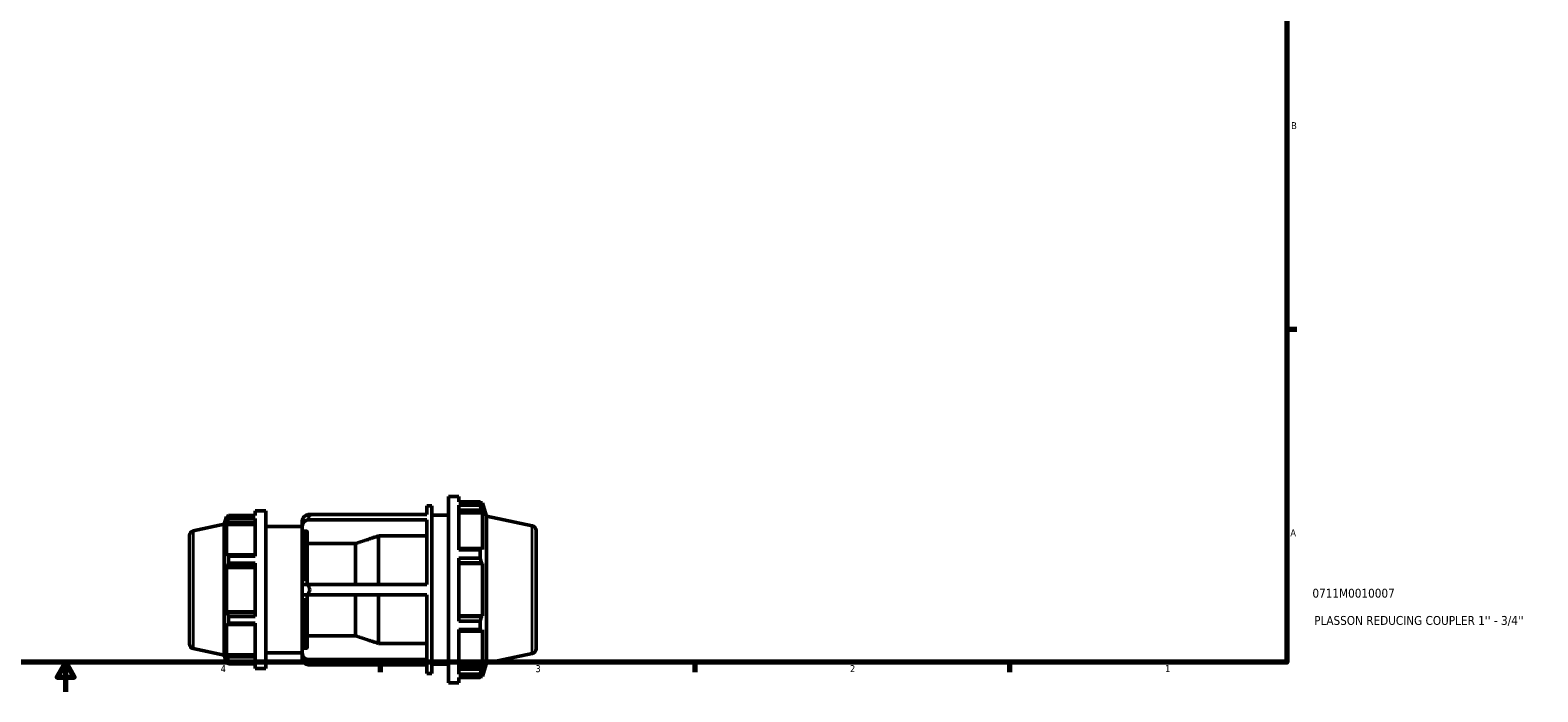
# Model space of a CAD drawing. Header units: inches. Extents: x -2.3 to 51.6, y -14.1 to 33.2.
# Tile 4 of 8: x 16.5 to 36.9, y 0.6 to 9.5. Entities that reach past the tile are written whole.
import ezdxf

# ---------------------------------------------------------------- set-up
doc = ezdxf.new("R2010")
doc.units = ezdxf.units.IN
doc.header["$MEASUREMENT"] = 0
for name, color, linetype, lineweight in [('Border (ANSI)', 7, 'Continuous', 70), ('Title (ANSI)', 7, 'Continuous', 50), ('Visible (ANSI)', 7, 'Continuous', 50), ('Visible Narrow (ANSI)', 7, 'Continuous', 35)]:
    doc.layers.add(name, color=color, linetype=linetype, lineweight=lineweight)
doc.styles.add('Note Text (ANSI)', font='tahoma.ttf')
doc.styles.add('Text Style29', font='tahoma.ttf')

# ---------------------------------------------------------------- blocks, each defined once
blk = doc.blocks.new('Borders Default Border')
at = {"layer": 'Border (ANSI)'}
for p, q in [((33.5, 5.5), (33.634, 5.5)), ((21.25, 1), (21.25, 0.866)), ((25.5, 1), (25.5, 0.866)), ((29.75, 1), (29.75, 0.866))]:
    blk.add_line(p, q, dxfattribs=at)
at = {"layer": 'Border (ANSI)', "flags": 128}
for points in [[(0.5, 1), (0.5, 21), (33.5, 21), (33.5, 1), (0.5, 1)], [(17, 0.6), (17, 1), (16.885, 0.8), (17.115, 0.8), (17, 1)]]:
    blk.add_lwpolyline(points, dxfattribs=at)
at = {"layer": 'Border (ANSI)', "color": 5, "true_color": 0x0000ff, "char_height": 0.0945, "attachment_point": 7, "style": 'Note Text (ANSI)'}
for s, insert in [('B', (33.558, 8.203)), ('A', (33.547, 2.703)), ('4', (19.092, 0.866)), ('3', (23.346, 0.864)), ('2', (27.596, 0.866)), ('1', (31.854, 0.866))]:
    blk.add_mtext(s, dxfattribs=dict(at, insert=insert))
blk = doc.blocks.new('Title Blocks ANSI - Large')
at = {"layer": 'Title (ANSI)', "color": 5, "true_color": 0x0000ff, "style": 'Text Style29'}
for tag, p in [('PART_NUMBER_001', (0.345, 0.873)), ('DESCRIPTION_001', (0.369, 0.505))]:
    blk.add_attdef(tag, p, '', height=0.12, dxfattribs=at)

msp = doc.modelspace()

# ---------------------------------------------------------------- linework, layer by layer
at = {"layer": 'Visible (ANSI)'}
for p, q in [((21.8776, 2.996), (21.8776, 3.1143)), ((21.8776, 3.1143), (21.9445, 3.1143)), ((21.9445, 0.8463), (21.9445, 3.1143)), ((22.1707, 0.7203), (22.1707, 3.2403)), ((22.1707, 3.2403), (22.3127, 3.2403)), ((22.3127, 3.1659), (22.3127, 3.2403)), ((22.3127, 3.1659), (22.5997, 3.1659)), ((22.3127, 2.517), (22.3127, 3.1203)), ((22.5997, 3.1203), (22.3127, 3.1203)), ((22.5997, 3.1203), (22.5997, 3.1659)), ((22.6069, 3.1521), (22.6284, 3.1521)), ((22.6284, 3.0979), (22.6161, 3.1339)), ((22.686, 2.9747), (22.6284, 3.1521)), ((22.6284, 3.0979), (22.6284, 3.1521)), ((18.7222, 2.7768), (19.1388, 2.8653)), ((19.1388, 2.8653), (19.173, 2.9708)), ((19.1388, 1.0953), (19.1388, 2.8653)), ((19.173, 2.9708), (19.173, 2.9249)), ((19.1912, 2.9708), (19.173, 2.9708)), ((19.1834, 2.9554), (19.173, 2.9249)), ((19.173, 2.8589), (19.1834, 2.8872)), ((19.559, 2.8589), (19.173, 2.8589)), ((19.173, 2.8589), (19.173, 2.4377)), ((19.1834, 2.8872), (19.559, 2.8872)), ((19.1973, 2.9824), (19.559, 2.9824)), ((19.1973, 2.9439), (19.1973, 2.9824)), ((19.559, 2.9439), (19.1973, 2.9439)), ((19.559, 3.0453), (19.559, 2.9824)), ((19.559, 3.0453), (19.701, 3.0453)), ((19.559, 2.9439), (19.559, 2.4339)), ((19.701, 3.0453), (19.701, 0.9153)), ((20.1951, 2.9106), (20.1951, 2.9179)), ((20.1951, 2.9106), (20.1951, 2.8396)), ((20.2749, 2.996), (21.8776, 2.996)), ((21.8776, 2.925), (20.2749, 2.925)), ((21.8776, 2.0513), (21.8776, 2.925)), ((21.9445, 2.9883), (22.1707, 2.9883)), ((22.3127, 3.0532), (22.6161, 3.0532)), ((22.3127, 3.0197), (22.6284, 3.0197)), ((22.6161, 3.0532), (22.6284, 3.0197)), ((22.6284, 2.5214), (22.6284, 3.0197)), ((22.686, 0.9859), (22.686, 2.9747)), ((23.3034, 2.8435), (22.686, 2.9747)), ((18.6703, 1.248), (18.6703, 2.7127)), ((19.701, 2.8323), (20.1951, 2.8323)), ((20.1951, 2.8396), (20.1951, 2.7544)), ((20.1951, 2.0513), (20.1951, 2.7544)), ((20.2411, 2.7726), (20.2161, 2.7726)), ((20.2621, 2.7544), (20.2621, 2.0513)), ((21.2253, 2.0513), (21.2253, 2.7062)), ((21.8776, 2.7062), (21.2253, 2.7062)), ((23.3553, 2.7794), (23.3553, 1.1812)), ((19.1834, 2.4524), (19.173, 2.4377)), ((19.559, 2.4524), (19.1834, 2.4524)), ((20.9144, 2.603), (20.2621, 2.603)), ((20.9144, 2.0513), (20.9144, 2.603)), ((22.6161, 2.5388), (22.3127, 2.5388)), ((22.3127, 2.517), (22.5997, 2.517)), ((22.5997, 2.407), (22.5997, 2.517)), ((22.6284, 2.5214), (22.6161, 2.5388)), ((19.173, 2.2781), (19.1834, 2.2878)), ((19.559, 2.2781), (19.173, 2.2781)), ((19.173, 2.2781), (19.173, 1.6825)), ((19.1834, 2.2878), (19.559, 2.2878)), ((19.1973, 2.4339), (19.559, 2.4339)), ((19.1973, 2.3409), (19.1973, 2.4339)), ((19.559, 2.3409), (19.1973, 2.3409)), ((19.559, 2.3409), (19.559, 1.6197)), ((22.3127, 1.5537), (22.3127, 2.407)), ((22.5997, 2.407), (22.3127, 2.407)), ((22.3127, 2.344), (22.6161, 2.344)), ((22.3127, 2.3327), (22.6284, 2.3327)), ((22.6161, 2.344), (22.6284, 2.3327)), ((22.6284, 1.6279), (22.6284, 2.3327)), ((20.1951, 2.0513), (20.2749, 2.0513)), ((20.1951, 2.0513), (20.1951, 1.9093)), ((20.2749, 2.0513), (21.8776, 2.0513)), ((20.2749, 1.9093), (20.1951, 1.9093)), ((20.1951, 1.2062), (20.1951, 1.9093)), ((20.2621, 1.9093), (20.2621, 1.2062)), ((21.8776, 1.9093), (20.2749, 1.9093)), ((20.9144, 1.3576), (20.9144, 1.9093)), ((21.2253, 1.2545), (21.2253, 1.9093)), ((21.8776, 1.0357), (21.8776, 1.9093)), ((19.559, 1.6825), (19.173, 1.6825)), ((19.1834, 1.6729), (19.173, 1.6825)), ((19.559, 1.6729), (19.1834, 1.6729)), ((19.173, 1.523), (19.1834, 1.5082)), ((19.173, 1.523), (19.173, 1.1018)), ((19.1834, 1.5082), (19.559, 1.5082)), ((19.1973, 1.6197), (19.559, 1.6197)), ((19.1973, 1.5267), (19.1973, 1.6197)), ((19.559, 1.5267), (19.1973, 1.5267)), ((19.559, 1.5267), (19.559, 1.0167)), ((22.3127, 1.6279), (22.6284, 1.6279)), ((22.6161, 1.6166), (22.3127, 1.6166)), ((22.3127, 1.5537), (22.5997, 1.5537)), ((22.3127, 0.8403), (22.3127, 1.4437)), ((22.5997, 1.4437), (22.3127, 1.4437)), ((22.5997, 1.4437), (22.5997, 1.5537)), ((22.6284, 1.6279), (22.6161, 1.6166)), ((22.6161, 1.4218), (22.6284, 1.4392)), ((22.6284, 0.9409), (22.6284, 1.4392)), ((20.2621, 1.3576), (20.9144, 1.3576)), ((21.2253, 1.2545), (21.8776, 1.2545)), ((22.3127, 1.4218), (22.6161, 1.4218)), ((18.7222, 1.1838), (19.1388, 1.0953)), ((19.1388, 1.0953), (19.173, 0.9899)), ((19.559, 1.1018), (19.173, 1.1018)), ((19.1834, 1.0734), (19.173, 1.1018)), ((19.173, 1.0357), (19.1834, 1.0052)), ((19.173, 1.0357), (19.173, 0.9899)), ((19.559, 1.0734), (19.1834, 1.0734)), ((19.701, 1.1283), (20.1951, 1.1283)), ((20.1951, 1.2062), (20.1951, 1.121)), ((20.1951, 1.121), (20.1951, 1.05)), ((20.1951, 1.0428), (20.1951, 1.05)), ((20.2161, 1.188), (20.2411, 1.188)), ((20.2749, 1.0357), (21.8776, 1.0357)), ((23.3034, 1.1171), (22.686, 0.9859)), ((19.1912, 0.9899), (19.173, 0.9899)), ((19.1973, 1.0167), (19.559, 1.0167)), ((19.1973, 0.9782), (19.1973, 1.0167)), ((19.559, 0.9782), (19.1973, 0.9782)), ((19.559, 0.9782), (19.559, 0.9153)), ((19.559, 0.9153), (19.701, 0.9153)), ((21.8776, 0.9647), (20.2749, 0.9647)), ((21.8776, 0.8463), (21.8776, 0.9647)), ((21.8776, 0.8463), (21.9445, 0.8463)), ((21.9445, 0.9723), (22.1707, 0.9723)), ((22.3127, 0.9409), (22.6284, 0.9409)), ((22.6161, 0.9074), (22.3127, 0.9074)), ((22.3127, 0.8403), (22.5997, 0.8403)), ((22.5997, 0.7947), (22.5997, 0.8403)), ((22.6284, 0.9409), (22.6161, 0.9074)), ((22.6161, 0.8267), (22.6284, 0.8627)), ((22.686, 0.9859), (22.6284, 0.8085)), ((22.6284, 0.8085), (22.6284, 0.8627)), ((22.1707, 0.7203), (22.3127, 0.7203)), ((22.3127, 0.7203), (22.3127, 0.7947)), ((22.5997, 0.7947), (22.3127, 0.7947)), ((22.6069, 0.8085), (22.6284, 0.8085))]:
    msp.add_line(p, q, dxfattribs=at)
for centre, radius, start, end in [((20.2161, 2.9179), 0.0209, 158.01246, 180), ((18.7358, 2.7127), 0.0656, 102, 180), ((23.2898, 2.7794), 0.0656, 0, 78), ((18.7358, 1.248), 0.0656, 180, 258), ((20.2161, 1.0428), 0.0209, 180, 201.98754), ((23.2898, 1.1812), 0.0656, 282, 0)]:
    msp.add_arc(centre, radius, start, end, dxfattribs=at)
for centre, start_param, end_param in [((20.2959, 2.9106), 4.9228815, 6.2831853), ((20.2959, 2.8396), 4.9228815, 6.2831853), ((20.2959, 1.121), 0, 1.3603038), ((20.2959, 1.05), 0, 1.3603038)]:
    msp.add_ellipse(centre, major_axis=(-0.1008, 0), ratio=0.8660254, start_param=start_param, end_param=end_param, dxfattribs=at)
for points, weights in [([(22.5997, 3.1659), (22.6083, 3.1496), (22.6161, 3.1339)], [1, 1.00272255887, 1.00463175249]), ([(22.6161, 3.0532), (22.6083, 3.0861), (22.5997, 3.1203)], [1.00463175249, 1.00272255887, 1]), ([(19.1834, 2.9554), (19.1901, 2.9686), (19.1973, 2.9824)], [1.00324472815, 1.00203012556, 1]), ([(19.1973, 2.9439), (19.1901, 2.915), (19.1834, 2.8872)], [1, 1.00203012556, 1.00324472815]), ([(21.2253, 2.7062), (21.0585, 2.6509), (20.9144, 2.603)], [1, 1.00263247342, 1]), ([(19.1834, 2.4524), (19.1901, 2.4433), (19.1973, 2.4339)], [1.00324472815, 1.00203012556, 1]), ([(22.5997, 2.517), (22.6083, 2.5281), (22.6161, 2.5388)], [1, 1.00272255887, 1.00463175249]), ([(19.1973, 2.3409), (19.1901, 2.3138), (19.1834, 2.2878)], [1, 1.00203012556, 1.00324472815]), ([(22.6161, 2.344), (22.6083, 2.3749), (22.5997, 2.407)], [1.00463175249, 1.00272255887, 1]), ([(19.1834, 1.6729), (19.1901, 1.6468), (19.1973, 1.6197)], [1.00324472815, 1.00203012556, 1]), ([(19.1973, 1.5267), (19.1901, 1.5173), (19.1834, 1.5082)], [1, 1.00203012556, 1.00324472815]), ([(22.5997, 1.5537), (22.6083, 1.5858), (22.6161, 1.6166)], [1, 1.00272255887, 1.00463175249]), ([(22.6161, 1.4218), (22.6083, 1.4325), (22.5997, 1.4437)], [1.00463175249, 1.00272255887, 1]), ([(20.9144, 1.3576), (21.0585, 1.3098), (21.2253, 1.2545)], [1, 1.00263247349, 1]), ([(19.1834, 1.0734), (19.1901, 1.0457), (19.1973, 1.0167)], [1.00324472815, 1.00203012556, 1]), ([(19.1973, 0.9782), (19.1901, 0.992), (19.1834, 1.0052)], [1, 1.00203012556, 1.00324472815]), ([(22.5997, 0.8403), (22.6083, 0.8745), (22.6161, 0.9074)], [1, 1.00272255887, 1.00463175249]), ([(22.6161, 0.8267), (22.6083, 0.811), (22.5997, 0.7947)], [1.00463175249, 1.00272255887, 1])]:
    msp.add_rational_spline(points, weights, degree=2, dxfattribs=at)
for points in [[(20.2959, 2.9624), (20.2892, 2.9738), (20.282, 2.9851), (20.2749, 2.996)], [(20.2749, 2.925), (20.282, 2.9385), (20.2892, 2.951), (20.2959, 2.9624)], [(20.2959, 1.9803), (20.2891, 2.0034), (20.282, 2.0272), (20.2749, 2.0513)], [(20.2749, 1.9093), (20.282, 1.9335), (20.2891, 1.9572), (20.2959, 1.9803)], [(20.2959, 0.9982), (20.2892, 1.0096), (20.282, 1.0222), (20.2749, 1.0357)], [(20.2749, 0.9647), (20.282, 0.9755), (20.2892, 0.9869), (20.2959, 0.9982)]]:
    msp.add_open_spline(points, degree=3, dxfattribs=at)
for points, knots in [([(20.2161, 2.7726), (20.2135, 2.7726), (20.2105, 2.7721), (20.2057, 2.7704), (20.2031, 2.7689), (20.1995, 2.7657), (20.1977, 2.7635), (20.1958, 2.7593), (20.1951, 2.7567), (20.1951, 2.7544)], [0, 0, 0, 0, 0.019679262, 0.019679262, 0.039386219, 0.039386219, 0.05912751, 0.05912751, 0.078898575, 0.078898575, 0.078898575, 0.078898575]), ([(20.2621, 2.7544), (20.2621, 2.7567), (20.2615, 2.7593), (20.2595, 2.7635), (20.2578, 2.7657), (20.2541, 2.7689), (20.2515, 2.7704), (20.2468, 2.7721), (20.2437, 2.7726), (20.2411, 2.7726)], [-0.078898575, -0.078898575, -0.078898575, -0.078898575, -0.05912751, -0.05912751, -0.039386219, -0.039386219, -0.019679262, -0.019679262, 0, 0, 0, 0]), ([(20.1951, 1.2062), (20.1951, 1.204), (20.1958, 1.2013), (20.1977, 1.1972), (20.1995, 1.1949), (20.2031, 1.1917), (20.2057, 1.1903), (20.2105, 1.1885), (20.2135, 1.188), (20.2161, 1.188)], [-0.078898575, -0.078898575, -0.078898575, -0.078898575, -0.05912751, -0.05912751, -0.039386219, -0.039386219, -0.019679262, -0.019679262, 0, 0, 0, 0]), ([(20.2411, 1.188), (20.2437, 1.188), (20.2468, 1.1885), (20.2515, 1.1903), (20.2541, 1.1917), (20.2578, 1.1949), (20.2595, 1.1972), (20.2615, 1.2013), (20.2621, 1.204), (20.2621, 1.2062)], [0, 0, 0, 0, 0.019679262, 0.019679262, 0.039386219, 0.039386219, 0.05912751, 0.05912751, 0.078898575, 0.078898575, 0.078898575, 0.078898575])]:
    msp.add_open_spline(points, degree=3, knots=knots, dxfattribs=at)
at = {"layer": 'Visible Narrow (ANSI)'}
for p, q in [((18.7222, 2.767), (18.7222, 1.1937)), ((20.2161, 2.7476), (20.2161, 2.0942)), ((20.2411, 2.0942), (20.2411, 2.7476)), ((23.3034, 1.1277), (23.3034, 2.8329)), ((20.2161, 1.8664), (20.2161, 1.213)), ((20.2411, 1.213), (20.2411, 1.8664))]:
    msp.add_line(p, q, dxfattribs=at)

# ---------------------------------------------------------------- block references
msp.add_blockref('Borders Default Border', (0, 0))
msp.add_blockref('Title Blocks ANSI - Large', (33.5, 1)).add_auto_attribs({'PART_NUMBER_001': '0711M0010007', 'DESCRIPTION_001': "PLASSON REDUCING COUPLER 1'' - 3/4''"})

doc.saveas('drawing.dxf')
